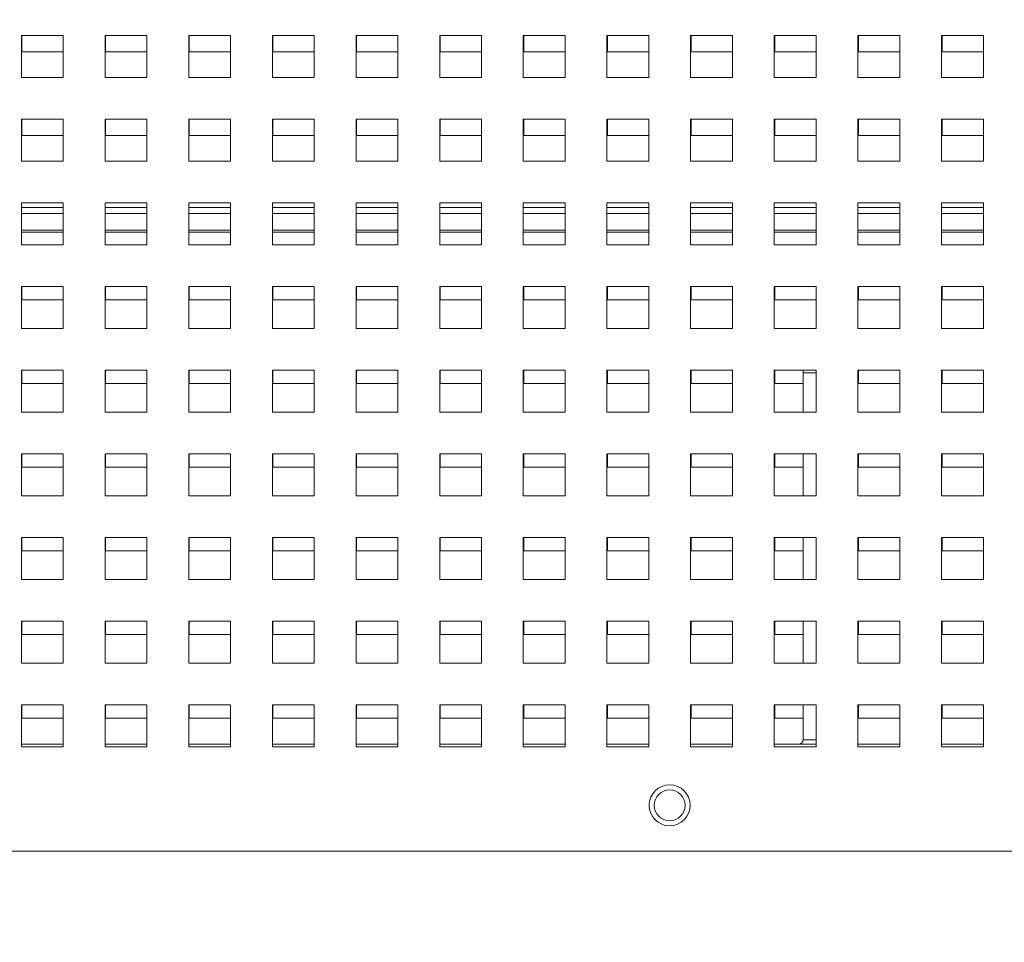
# Paper-space layout '2' of a CAD drawing. Header units: inches. Extents: x 1 to 109, y 1 to 85.
# Tile 6 of 66: x 45.72 to 50.43, y 15.37 to 19.78. Entities that reach past the tile are written whole.
import ezdxf

# ---------------------------------------------------------------- set-up
doc = ezdxf.new("R2010")
doc.units = ezdxf.units.IN
doc.header["$MEASUREMENT"] = 0
doc.styles.add('SLDTEXTSTYLE0', font='GOTHIC.TTF', dxfattribs={"width": 0.913})
doc.dimstyles.new('SLDDIMSTYLE0', dxfattribs={"dimtxt": 0.625, "dimasz": 0.65, "dimexe": 0, "dimexo": 0.0625, "dimgap": 0.15625, "dimtad": 0, "dimtih": 1, "dimtoh": 1, "dimrnd": 1e-09, "dimzin": 12, "dimdsep": 46, "dimtxsty": 'SLDTEXTSTYLE0', "dimsah": 1, "dimcen": 0.09, "dimadec": 0, "dimazin": 3, "dimtfac": 1, "dimtofl": 0, "dimtmove": 0, "dimatfit": 3, "dimfxl": 1, "dimfrac": 2, "dimtolj": 1, "dimtzin": 12, "dimarcsym": 0})

# ---------------------------------------------------------------- blocks, each defined once
blk = doc.blocks.new('_D_34')
at = {"color": 7, "linetype": 'Continuous', "lineweight": 0, "ltscale": 5}
for p, q in [((46.782, 26.7439), (33.2855, 26.7439)), ((33.9105, 26.7439), (33.9105, 22.1941)), ((33.9105, 15.7302), (33.9105, 21.2827)), ((38.9948, 15.7302), (33.2855, 15.7302))]:
    blk.add_line(p, q, dxfattribs=at)
for points in [[(33.9105, 26.7439), (33.8105, 26.0939), (34.0105, 26.0939)], [(33.9105, 15.7302), (34.0105, 16.3802), (33.8105, 16.3802)]]:
    blk.add_solid(points, dxfattribs=at)
at = {"color": 7, "linetype": 'Continuous', "lineweight": 0, "ltscale": 5, "insert": (32.8851, 22.081), "char_height": 0.625, "attachment_point": 1, "style": 'SLDTEXTSTYLE0'}
blk.add_mtext('11.01', dxfattribs=at)
blk = doc.blocks.new('_D_38')
at = {"color": 7, "linetype": 'Continuous', "lineweight": 0, "ltscale": 5}
for p, q in [((39.9948, 19.3939), (39.9948, 13.6258)), ((57.6703, 19.395), (57.6703, 13.6258)), ((39.9948, 14.2508), (46.5421, 14.2508)), ((57.6703, 14.2508), (51.1532, 14.2508))]:
    blk.add_line(p, q, dxfattribs=at)
for points in [[(39.9948, 14.2508), (40.6448, 14.1508), (40.6448, 14.3508)], [(57.6703, 14.2508), (57.0203, 14.3508), (57.0203, 14.1508)]]:
    blk.add_solid(points, dxfattribs=at)
at = {"color": 7, "linetype": 'Continuous', "lineweight": 0, "ltscale": 5, "char_height": 0.625, "attachment_point": 1, "style": 'SLDTEXTSTYLE0'}
for s, insert in [('17.68', (47.8086, 15.0492)), ('MTG WIDTH', (46.5421, 14.057))]:
    blk.add_mtext(s, dxfattribs=dict(at, insert=insert))

psp = doc.layouts.new('2')

# ---------------------------------------------------------------- linework, layer by layer
at = {"color": 7, "linetype": 'Continuous', "lineweight": 15, "ltscale": 5}
for p, q in [((45.9325, 19.7039), (45.7325, 19.7039)), ((45.7325, 19.7039), (45.7325, 19.5039)), ((45.7348, 19.7039), (45.7348, 19.6251)), ((45.9325, 19.5039), (45.9325, 19.7039)), ((46.3325, 19.7039), (46.1325, 19.7039)), ((46.1325, 19.7039), (46.1325, 19.5039)), ((46.1348, 19.7039), (46.1348, 19.6251)), ((46.3325, 19.5039), (46.3325, 19.7039)), ((46.7325, 19.7039), (46.5325, 19.7039)), ((46.5325, 19.7039), (46.5325, 19.5039)), ((46.5348, 19.7039), (46.5348, 19.6251)), ((46.7325, 19.5039), (46.7325, 19.7039)), ((47.1325, 19.7039), (46.9325, 19.7039)), ((46.9325, 19.7039), (46.9325, 19.5039)), ((46.9348, 19.7039), (46.9348, 19.6251)), ((47.1325, 19.5039), (47.1325, 19.7039)), ((47.5325, 19.7039), (47.3325, 19.7039)), ((47.3325, 19.7039), (47.3325, 19.5039)), ((47.3348, 19.7039), (47.3348, 19.6251)), ((47.5325, 19.5039), (47.5325, 19.7039)), ((47.9325, 19.7039), (47.7325, 19.7039)), ((47.7325, 19.7039), (47.7325, 19.5039)), ((47.7348, 19.7039), (47.7348, 19.6251)), ((47.9325, 19.5039), (47.9325, 19.7039)), ((48.3325, 19.7039), (48.1325, 19.7039)), ((48.1325, 19.7039), (48.1325, 19.5039)), ((48.1348, 19.7039), (48.1348, 19.6251)), ((48.3325, 19.5039), (48.3325, 19.7039)), ((48.7325, 19.7039), (48.5325, 19.7039)), ((48.5325, 19.7039), (48.5325, 19.5039)), ((48.5348, 19.7039), (48.5348, 19.6251)), ((48.7325, 19.5039), (48.7325, 19.7039)), ((49.1325, 19.7039), (48.9325, 19.7039)), ((48.9325, 19.7039), (48.9325, 19.5039)), ((48.9348, 19.7039), (48.9348, 19.6251)), ((49.1325, 19.5039), (49.1325, 19.7039)), ((49.5325, 19.7039), (49.3325, 19.7039)), ((49.3325, 19.7039), (49.3325, 19.5039)), ((49.3348, 19.7039), (49.3348, 19.6251)), ((49.5325, 19.5039), (49.5325, 19.7039)), ((49.9325, 19.7039), (49.7325, 19.7039)), ((49.7325, 19.7039), (49.7325, 19.5039)), ((49.7348, 19.7039), (49.7348, 19.6251)), ((49.9325, 19.5039), (49.9325, 19.7039)), ((50.3325, 19.7039), (50.1325, 19.7039)), ((50.1325, 19.7039), (50.1325, 19.5039)), ((50.1348, 19.7039), (50.1348, 19.6251)), ((50.3325, 19.5039), (50.3325, 19.7039)), ((45.7348, 19.6251), (45.9325, 19.6251)), ((46.1348, 19.6251), (46.3325, 19.6251)), ((46.5348, 19.6251), (46.7325, 19.6251)), ((46.9348, 19.6251), (47.1325, 19.6251)), ((47.3348, 19.6251), (47.5325, 19.6251)), ((47.7348, 19.6251), (47.9325, 19.6251)), ((48.1348, 19.6251), (48.3325, 19.6251)), ((48.5348, 19.6251), (48.7325, 19.6251)), ((48.9348, 19.6251), (49.1325, 19.6251)), ((49.3348, 19.6251), (49.5325, 19.6251)), ((49.7348, 19.6251), (49.9325, 19.6251)), ((50.1348, 19.6251), (50.3325, 19.6251)), ((45.7325, 19.5039), (45.9325, 19.5039)), ((46.1325, 19.5039), (46.3325, 19.5039)), ((46.5325, 19.5039), (46.7325, 19.5039)), ((46.9325, 19.5039), (47.1325, 19.5039)), ((47.3325, 19.5039), (47.5325, 19.5039)), ((47.7325, 19.5039), (47.9325, 19.5039)), ((48.1325, 19.5039), (48.3325, 19.5039)), ((48.5325, 19.5039), (48.7325, 19.5039)), ((48.9325, 19.5039), (49.1325, 19.5039)), ((49.3325, 19.5039), (49.5325, 19.5039)), ((49.7325, 19.5039), (49.9325, 19.5039)), ((50.1325, 19.5039), (50.3325, 19.5039)), ((45.9325, 19.3039), (45.7325, 19.3039)), ((45.7325, 19.3039), (45.7325, 19.1039)), ((45.7348, 19.3039), (45.7348, 19.2251)), ((45.9325, 19.1039), (45.9325, 19.3039)), ((46.3325, 19.3039), (46.1325, 19.3039)), ((46.1325, 19.3039), (46.1325, 19.1039)), ((46.1348, 19.3039), (46.1348, 19.2251)), ((46.3325, 19.1039), (46.3325, 19.3039)), ((46.7325, 19.3039), (46.5325, 19.3039)), ((46.5325, 19.3039), (46.5325, 19.1039)), ((46.5348, 19.3039), (46.5348, 19.2251)), ((46.7325, 19.1039), (46.7325, 19.3039)), ((47.1325, 19.3039), (46.9325, 19.3039)), ((46.9325, 19.3039), (46.9325, 19.1039)), ((46.9348, 19.3039), (46.9348, 19.2251)), ((47.1325, 19.1039), (47.1325, 19.3039)), ((47.5325, 19.3039), (47.3325, 19.3039)), ((47.3325, 19.3039), (47.3325, 19.1039)), ((47.3348, 19.3039), (47.3348, 19.2251)), ((47.5325, 19.1039), (47.5325, 19.3039)), ((47.9325, 19.3039), (47.7325, 19.3039)), ((47.7325, 19.3039), (47.7325, 19.1039)), ((47.7348, 19.3039), (47.7348, 19.2251)), ((47.9325, 19.1039), (47.9325, 19.3039)), ((48.3325, 19.3039), (48.1325, 19.3039)), ((48.1325, 19.3039), (48.1325, 19.1039)), ((48.1348, 19.3039), (48.1348, 19.2251)), ((48.3325, 19.1039), (48.3325, 19.3039)), ((48.7325, 19.3039), (48.5325, 19.3039)), ((48.5325, 19.3039), (48.5325, 19.1039)), ((48.5348, 19.3039), (48.5348, 19.2251)), ((48.7325, 19.1039), (48.7325, 19.3039)), ((49.1325, 19.3039), (48.9325, 19.3039)), ((48.9325, 19.3039), (48.9325, 19.1039)), ((48.9348, 19.3039), (48.9348, 19.2251)), ((49.1325, 19.1039), (49.1325, 19.3039)), ((49.5325, 19.3039), (49.3325, 19.3039)), ((49.3325, 19.3039), (49.3325, 19.1039)), ((49.3348, 19.3039), (49.3348, 19.2251)), ((49.5325, 19.1039), (49.5325, 19.3039)), ((49.9325, 19.3039), (49.7325, 19.3039)), ((49.7325, 19.3039), (49.7325, 19.1039)), ((49.7348, 19.3039), (49.7348, 19.2251)), ((49.9325, 19.1039), (49.9325, 19.3039)), ((50.3325, 19.3039), (50.1325, 19.3039)), ((50.1325, 19.3039), (50.1325, 19.1039)), ((50.1348, 19.3039), (50.1348, 19.2251)), ((50.3325, 19.1039), (50.3325, 19.3039)), ((45.7348, 19.2251), (45.9325, 19.2251)), ((46.1348, 19.2251), (46.3325, 19.2251)), ((46.5348, 19.2251), (46.7325, 19.2251)), ((46.9348, 19.2251), (47.1325, 19.2251)), ((47.3348, 19.2251), (47.5325, 19.2251)), ((47.7348, 19.2251), (47.9325, 19.2251)), ((48.1348, 19.2251), (48.3325, 19.2251)), ((48.5348, 19.2251), (48.7325, 19.2251)), ((48.9348, 19.2251), (49.1325, 19.2251)), ((49.3348, 19.2251), (49.5325, 19.2251)), ((49.7348, 19.2251), (49.9325, 19.2251)), ((50.1348, 19.2251), (50.3325, 19.2251)), ((45.7325, 19.1039), (45.9325, 19.1039)), ((46.1325, 19.1039), (46.3325, 19.1039)), ((46.5325, 19.1039), (46.7325, 19.1039)), ((46.9325, 19.1039), (47.1325, 19.1039)), ((47.3325, 19.1039), (47.5325, 19.1039)), ((47.7325, 19.1039), (47.9325, 19.1039)), ((48.1325, 19.1039), (48.3325, 19.1039)), ((48.5325, 19.1039), (48.7325, 19.1039)), ((48.9325, 19.1039), (49.1325, 19.1039)), ((49.3325, 19.1039), (49.5325, 19.1039)), ((49.7325, 19.1039), (49.9325, 19.1039)), ((50.1325, 19.1039), (50.3325, 19.1039)), ((45.9325, 18.9039), (45.7325, 18.9039)), ((45.7325, 18.9039), (45.7325, 18.7039)), ((45.9325, 18.7039), (45.9325, 18.9039)), ((46.3325, 18.9039), (46.1325, 18.9039)), ((46.1325, 18.9039), (46.1325, 18.7039)), ((46.3325, 18.7039), (46.3325, 18.9039)), ((46.7325, 18.9039), (46.5325, 18.9039)), ((46.5325, 18.9039), (46.5325, 18.7039)), ((46.7325, 18.7039), (46.7325, 18.9039)), ((47.1325, 18.9039), (46.9325, 18.9039)), ((46.9325, 18.9039), (46.9325, 18.7039)), ((47.1325, 18.7039), (47.1325, 18.9039)), ((47.5325, 18.9039), (47.3325, 18.9039)), ((47.3325, 18.9039), (47.3325, 18.7039)), ((47.5325, 18.7039), (47.5325, 18.9039)), ((47.9325, 18.9039), (47.7325, 18.9039)), ((47.7325, 18.9039), (47.7325, 18.7039)), ((47.9325, 18.7039), (47.9325, 18.9039)), ((48.3325, 18.9039), (48.1325, 18.9039)), ((48.1325, 18.9039), (48.1325, 18.7039)), ((48.3325, 18.7039), (48.3325, 18.9039)), ((48.7325, 18.9039), (48.5325, 18.9039)), ((48.5325, 18.9039), (48.5325, 18.7039)), ((48.7325, 18.7039), (48.7325, 18.9039)), ((49.1325, 18.9039), (48.9325, 18.9039)), ((48.9325, 18.9039), (48.9325, 18.7039)), ((49.1325, 18.7039), (49.1325, 18.9039)), ((49.5325, 18.9039), (49.3325, 18.9039)), ((49.3325, 18.9039), (49.3325, 18.7039)), ((49.5325, 18.7039), (49.5325, 18.9039)), ((49.9325, 18.9039), (49.7325, 18.9039)), ((49.7325, 18.9039), (49.7325, 18.7039)), ((49.9325, 18.7039), (49.9325, 18.9039)), ((50.3325, 18.9039), (50.1325, 18.9039)), ((50.1325, 18.9039), (50.1325, 18.7039)), ((50.3325, 18.7039), (50.3325, 18.9039)), ((45.7325, 18.7641), (45.9325, 18.7641)), ((46.1325, 18.7641), (46.3325, 18.7641)), ((46.5325, 18.7641), (46.7325, 18.7641)), ((46.9325, 18.7641), (47.1325, 18.7641)), ((47.3325, 18.7641), (47.5325, 18.7641)), ((47.7325, 18.7641), (47.9325, 18.7641)), ((48.1325, 18.7641), (48.3325, 18.7641)), ((48.5325, 18.7641), (48.7325, 18.7641)), ((48.9325, 18.7641), (49.1325, 18.7641)), ((49.3325, 18.7641), (49.5325, 18.7641)), ((49.7325, 18.7641), (49.9325, 18.7641)), ((50.1325, 18.7641), (50.3325, 18.7641)), ((45.7325, 18.7039), (45.9325, 18.7039)), ((46.1325, 18.7039), (46.3325, 18.7039)), ((46.5325, 18.7039), (46.7325, 18.7039)), ((46.9325, 18.7039), (47.1325, 18.7039)), ((47.3325, 18.7039), (47.5325, 18.7039)), ((47.7325, 18.7039), (47.9325, 18.7039)), ((48.1325, 18.7039), (48.3325, 18.7039)), ((48.5325, 18.7039), (48.7325, 18.7039)), ((48.9325, 18.7039), (49.1325, 18.7039)), ((49.3325, 18.7039), (49.5325, 18.7039)), ((49.7325, 18.7039), (49.9325, 18.7039)), ((50.1325, 18.7039), (50.3325, 18.7039)), ((45.9325, 18.5039), (45.7325, 18.5039)), ((45.7325, 18.5039), (45.7325, 18.3039)), ((45.7348, 18.5039), (45.7348, 18.4401)), ((45.9325, 18.3039), (45.9325, 18.5039)), ((46.3325, 18.5039), (46.1325, 18.5039)), ((46.1325, 18.5039), (46.1325, 18.3039)), ((46.1348, 18.5039), (46.1348, 18.4401)), ((46.3325, 18.3039), (46.3325, 18.5039)), ((46.7325, 18.5039), (46.5325, 18.5039)), ((46.5325, 18.5039), (46.5325, 18.3039)), ((46.5348, 18.5039), (46.5348, 18.4401)), ((46.7325, 18.3039), (46.7325, 18.5039)), ((47.1325, 18.5039), (46.9325, 18.5039)), ((46.9325, 18.5039), (46.9325, 18.3039)), ((46.9348, 18.5039), (46.9348, 18.4401)), ((47.1325, 18.3039), (47.1325, 18.5039)), ((47.5325, 18.5039), (47.3325, 18.5039)), ((47.3325, 18.5039), (47.3325, 18.3039)), ((47.3348, 18.5039), (47.3348, 18.4401)), ((47.5325, 18.3039), (47.5325, 18.5039)), ((47.9325, 18.5039), (47.7325, 18.5039)), ((47.7325, 18.5039), (47.7325, 18.3039)), ((47.7348, 18.5039), (47.7348, 18.4401)), ((47.9325, 18.3039), (47.9325, 18.5039)), ((48.3325, 18.5039), (48.1325, 18.5039)), ((48.1325, 18.5039), (48.1325, 18.3039)), ((48.1348, 18.5039), (48.1348, 18.4401)), ((48.3325, 18.3039), (48.3325, 18.5039)), ((48.7325, 18.5039), (48.5325, 18.5039)), ((48.5325, 18.5039), (48.5325, 18.3039)), ((48.5348, 18.5039), (48.5348, 18.4401)), ((48.7325, 18.3039), (48.7325, 18.5039)), ((49.1325, 18.5039), (48.9325, 18.5039)), ((48.9325, 18.5039), (48.9325, 18.3039)), ((48.9348, 18.5039), (48.9348, 18.4401)), ((49.1325, 18.3039), (49.1325, 18.5039)), ((49.5325, 18.5039), (49.3325, 18.5039)), ((49.3325, 18.5039), (49.3325, 18.3039)), ((49.3348, 18.5039), (49.3348, 18.4401)), ((49.5325, 18.3039), (49.5325, 18.5039)), ((49.9325, 18.5039), (49.7325, 18.5039)), ((49.7325, 18.5039), (49.7325, 18.3039)), ((49.7348, 18.5039), (49.7348, 18.4401)), ((49.9325, 18.3039), (49.9325, 18.5039)), ((50.3325, 18.5039), (50.1325, 18.5039)), ((50.1325, 18.5039), (50.1325, 18.3039)), ((50.1348, 18.5039), (50.1348, 18.4401)), ((50.3325, 18.3039), (50.3325, 18.5039)), ((45.7348, 18.4401), (45.9325, 18.4401)), ((46.1348, 18.4401), (46.3325, 18.4401)), ((46.5348, 18.4401), (46.7325, 18.4401)), ((46.9348, 18.4401), (47.1325, 18.4401)), ((47.3348, 18.4401), (47.5325, 18.4401)), ((47.7348, 18.4401), (47.9325, 18.4401)), ((48.1348, 18.4401), (48.3325, 18.4401)), ((48.5348, 18.4401), (48.7325, 18.4401)), ((48.9348, 18.4401), (49.1325, 18.4401)), ((49.3348, 18.4401), (49.5325, 18.4401)), ((49.7348, 18.4401), (49.9325, 18.4401)), ((50.1348, 18.4401), (50.3325, 18.4401)), ((45.7325, 18.3039), (45.9325, 18.3039)), ((46.1325, 18.3039), (46.3325, 18.3039)), ((46.5325, 18.3039), (46.7325, 18.3039)), ((46.9325, 18.3039), (47.1325, 18.3039)), ((47.3325, 18.3039), (47.5325, 18.3039)), ((47.7325, 18.3039), (47.9325, 18.3039)), ((48.1325, 18.3039), (48.3325, 18.3039)), ((48.5325, 18.3039), (48.7325, 18.3039)), ((48.9325, 18.3039), (49.1325, 18.3039)), ((49.3325, 18.3039), (49.5325, 18.3039)), ((49.7325, 18.3039), (49.9325, 18.3039)), ((50.1325, 18.3039), (50.3325, 18.3039)), ((45.9325, 18.1039), (45.7325, 18.1039)), ((45.7325, 18.1039), (45.7325, 17.9039)), ((45.7348, 18.1039), (45.7348, 18.0401)), ((45.9325, 17.9039), (45.9325, 18.1039)), ((46.3325, 18.1039), (46.1325, 18.1039)), ((46.1325, 18.1039), (46.1325, 17.9039)), ((46.1348, 18.1039), (46.1348, 18.0401)), ((46.3325, 17.9039), (46.3325, 18.1039)), ((46.7325, 18.1039), (46.5325, 18.1039)), ((46.5325, 18.1039), (46.5325, 17.9039)), ((46.5348, 18.1039), (46.5348, 18.0401)), ((46.7325, 17.9039), (46.7325, 18.1039)), ((47.1325, 18.1039), (46.9325, 18.1039)), ((46.9325, 18.1039), (46.9325, 17.9039)), ((46.9348, 18.1039), (46.9348, 18.0401)), ((47.1325, 17.9039), (47.1325, 18.1039)), ((47.5325, 18.1039), (47.3325, 18.1039)), ((47.3325, 18.1039), (47.3325, 17.9039)), ((47.3348, 18.1039), (47.3348, 18.0401)), ((47.5325, 17.9039), (47.5325, 18.1039)), ((47.9325, 18.1039), (47.7325, 18.1039)), ((47.7325, 18.1039), (47.7325, 17.9039)), ((47.7348, 18.1039), (47.7348, 18.0401)), ((47.9325, 17.9039), (47.9325, 18.1039)), ((48.3325, 18.1039), (48.1325, 18.1039)), ((48.1325, 18.1039), (48.1325, 17.9039)), ((48.1348, 18.1039), (48.1348, 18.0401)), ((48.3325, 17.9039), (48.3325, 18.1039)), ((48.7325, 18.1039), (48.5325, 18.1039)), ((48.5325, 18.1039), (48.5325, 17.9039)), ((48.5348, 18.1039), (48.5348, 18.0401)), ((48.7325, 17.9039), (48.7325, 18.1039)), ((49.1325, 18.1039), (48.9325, 18.1039)), ((48.9325, 18.1039), (48.9325, 17.9039)), ((48.9348, 18.1039), (48.9348, 18.0401)), ((49.1325, 17.9039), (49.1325, 18.1039)), ((49.5325, 18.1039), (49.3325, 18.1039)), ((49.3325, 18.1039), (49.3325, 17.9039)), ((49.3348, 18.1039), (49.3348, 18.0401)), ((49.4701, 18.0916), (49.4701, 18.1039)), ((49.4701, 17.9039), (49.4701, 18.0916)), ((49.5325, 17.9039), (49.5325, 18.1039)), ((49.9325, 18.1039), (49.7325, 18.1039)), ((49.7325, 18.1039), (49.7325, 17.9039)), ((49.7348, 18.1039), (49.7348, 18.0401)), ((49.9325, 17.9039), (49.9325, 18.1039)), ((50.3325, 18.1039), (50.1325, 18.1039)), ((50.1325, 18.1039), (50.1325, 17.9039)), ((50.1348, 18.1039), (50.1348, 18.0401)), ((50.3325, 17.9039), (50.3325, 18.1039)), ((45.7348, 18.0401), (45.9325, 18.0401)), ((46.1348, 18.0401), (46.3325, 18.0401)), ((46.5348, 18.0401), (46.7325, 18.0401)), ((46.9348, 18.0401), (47.1325, 18.0401)), ((47.3348, 18.0401), (47.5325, 18.0401)), ((47.7348, 18.0401), (47.9325, 18.0401)), ((48.1348, 18.0401), (48.3325, 18.0401)), ((48.5348, 18.0401), (48.7325, 18.0401)), ((48.9348, 18.0401), (49.1325, 18.0401)), ((49.3348, 18.0401), (49.4701, 18.0401)), ((49.7348, 18.0401), (49.9325, 18.0401)), ((50.1348, 18.0401), (50.3325, 18.0401)), ((45.7325, 17.9039), (45.9325, 17.9039)), ((46.1325, 17.9039), (46.3325, 17.9039)), ((46.5325, 17.9039), (46.7325, 17.9039)), ((46.9325, 17.9039), (47.1325, 17.9039)), ((47.3325, 17.9039), (47.5325, 17.9039)), ((47.7325, 17.9039), (47.9325, 17.9039)), ((48.1325, 17.9039), (48.3325, 17.9039)), ((48.5325, 17.9039), (48.7325, 17.9039)), ((48.9325, 17.9039), (49.1325, 17.9039)), ((49.3325, 17.9039), (49.5325, 17.9039)), ((49.7325, 17.9039), (49.9325, 17.9039)), ((50.1325, 17.9039), (50.3325, 17.9039)), ((45.9325, 17.7039), (45.7325, 17.7039)), ((45.7325, 17.7039), (45.7325, 17.5039)), ((45.7348, 17.7039), (45.7348, 17.6401)), ((45.9325, 17.5039), (45.9325, 17.7039)), ((46.3325, 17.7039), (46.1325, 17.7039)), ((46.1325, 17.7039), (46.1325, 17.5039)), ((46.1348, 17.7039), (46.1348, 17.6401)), ((46.3325, 17.5039), (46.3325, 17.7039)), ((46.7325, 17.7039), (46.5325, 17.7039)), ((46.5325, 17.7039), (46.5325, 17.5039)), ((46.5348, 17.7039), (46.5348, 17.6401)), ((46.7325, 17.5039), (46.7325, 17.7039)), ((47.1325, 17.7039), (46.9325, 17.7039)), ((46.9325, 17.7039), (46.9325, 17.5039)), ((46.9348, 17.7039), (46.9348, 17.6401)), ((47.1325, 17.5039), (47.1325, 17.7039)), ((47.5325, 17.7039), (47.3325, 17.7039)), ((47.3325, 17.7039), (47.3325, 17.5039)), ((47.3348, 17.7039), (47.3348, 17.6401)), ((47.5325, 17.5039), (47.5325, 17.7039)), ((47.9325, 17.7039), (47.7325, 17.7039)), ((47.7325, 17.7039), (47.7325, 17.5039)), ((47.7348, 17.7039), (47.7348, 17.6401)), ((47.9325, 17.5039), (47.9325, 17.7039)), ((48.3325, 17.7039), (48.1325, 17.7039)), ((48.1325, 17.7039), (48.1325, 17.5039)), ((48.1348, 17.7039), (48.1348, 17.6401)), ((48.3325, 17.5039), (48.3325, 17.7039)), ((48.7325, 17.7039), (48.5325, 17.7039)), ((48.5325, 17.7039), (48.5325, 17.5039)), ((48.5348, 17.7039), (48.5348, 17.6401)), ((48.7325, 17.5039), (48.7325, 17.7039)), ((49.1325, 17.7039), (48.9325, 17.7039)), ((48.9325, 17.7039), (48.9325, 17.5039)), ((48.9348, 17.7039), (48.9348, 17.6401)), ((49.1325, 17.5039), (49.1325, 17.7039)), ((49.5325, 17.7039), (49.3325, 17.7039)), ((49.3325, 17.7039), (49.3325, 17.5039)), ((49.3348, 17.7039), (49.3348, 17.6401)), ((49.4701, 17.5039), (49.4701, 17.7039)), ((49.5325, 17.5039), (49.5325, 17.7039)), ((49.9325, 17.7039), (49.7325, 17.7039)), ((49.7325, 17.7039), (49.7325, 17.5039)), ((49.7348, 17.7039), (49.7348, 17.6401)), ((49.9325, 17.5039), (49.9325, 17.7039)), ((50.3325, 17.7039), (50.1325, 17.7039)), ((50.1325, 17.7039), (50.1325, 17.5039)), ((50.1348, 17.7039), (50.1348, 17.6401)), ((50.3325, 17.5039), (50.3325, 17.7039)), ((45.7348, 17.6401), (45.9325, 17.6401)), ((46.1348, 17.6401), (46.3325, 17.6401)), ((46.5348, 17.6401), (46.7325, 17.6401)), ((46.9348, 17.6401), (47.1325, 17.6401)), ((47.3348, 17.6401), (47.5325, 17.6401)), ((47.7348, 17.6401), (47.9325, 17.6401)), ((48.1348, 17.6401), (48.3325, 17.6401)), ((48.5348, 17.6401), (48.7325, 17.6401)), ((48.9348, 17.6401), (49.1325, 17.6401)), ((49.3348, 17.6401), (49.4701, 17.6401)), ((49.7348, 17.6401), (49.9325, 17.6401)), ((50.1348, 17.6401), (50.3325, 17.6401)), ((45.7325, 17.5039), (45.9325, 17.5039)), ((46.1325, 17.5039), (46.3325, 17.5039)), ((46.5325, 17.5039), (46.7325, 17.5039)), ((46.9325, 17.5039), (47.1325, 17.5039)), ((47.3325, 17.5039), (47.5325, 17.5039)), ((47.7325, 17.5039), (47.9325, 17.5039)), ((48.1325, 17.5039), (48.3325, 17.5039)), ((48.5325, 17.5039), (48.7325, 17.5039)), ((48.9325, 17.5039), (49.1325, 17.5039)), ((49.3325, 17.5039), (49.5325, 17.5039)), ((49.7325, 17.5039), (49.9325, 17.5039)), ((50.1325, 17.5039), (50.3325, 17.5039)), ((45.9325, 17.3039), (45.7325, 17.3039)), ((45.7325, 17.3039), (45.7325, 17.1039)), ((45.7348, 17.3039), (45.7348, 17.2401)), ((45.9325, 17.1039), (45.9325, 17.3039)), ((46.3325, 17.3039), (46.1325, 17.3039)), ((46.1325, 17.3039), (46.1325, 17.1039)), ((46.1348, 17.3039), (46.1348, 17.2401)), ((46.3325, 17.1039), (46.3325, 17.3039)), ((46.7325, 17.3039), (46.5325, 17.3039)), ((46.5325, 17.3039), (46.5325, 17.1039)), ((46.5348, 17.3039), (46.5348, 17.2401)), ((46.7325, 17.1039), (46.7325, 17.3039)), ((47.1325, 17.3039), (46.9325, 17.3039)), ((46.9325, 17.3039), (46.9325, 17.1039)), ((46.9348, 17.3039), (46.9348, 17.2401)), ((47.1325, 17.1039), (47.1325, 17.3039)), ((47.5325, 17.3039), (47.3325, 17.3039)), ((47.3325, 17.3039), (47.3325, 17.1039)), ((47.3348, 17.3039), (47.3348, 17.2401)), ((47.5325, 17.1039), (47.5325, 17.3039)), ((47.9325, 17.3039), (47.7325, 17.3039)), ((47.7325, 17.3039), (47.7325, 17.1039)), ((47.7348, 17.3039), (47.7348, 17.2401)), ((47.9325, 17.1039), (47.9325, 17.3039)), ((48.3325, 17.3039), (48.1325, 17.3039)), ((48.1325, 17.3039), (48.1325, 17.1039)), ((48.1348, 17.3039), (48.1348, 17.2401)), ((48.3325, 17.1039), (48.3325, 17.3039)), ((48.7325, 17.3039), (48.5325, 17.3039)), ((48.5325, 17.3039), (48.5325, 17.1039)), ((48.5348, 17.3039), (48.5348, 17.2401)), ((48.7325, 17.1039), (48.7325, 17.3039)), ((49.1325, 17.3039), (48.9325, 17.3039)), ((48.9325, 17.3039), (48.9325, 17.1039)), ((48.9348, 17.3039), (48.9348, 17.2401)), ((49.1325, 17.1039), (49.1325, 17.3039)), ((49.5325, 17.3039), (49.3325, 17.3039)), ((49.3325, 17.3039), (49.3325, 17.1039)), ((49.3348, 17.3039), (49.3348, 17.2401)), ((49.4701, 17.1039), (49.4701, 17.3039)), ((49.5325, 17.1039), (49.5325, 17.3039)), ((49.9325, 17.3039), (49.7325, 17.3039)), ((49.7325, 17.3039), (49.7325, 17.1039)), ((49.7348, 17.3039), (49.7348, 17.2401)), ((49.9325, 17.1039), (49.9325, 17.3039)), ((50.3325, 17.3039), (50.1325, 17.3039)), ((50.1325, 17.3039), (50.1325, 17.1039)), ((50.1348, 17.3039), (50.1348, 17.2401)), ((50.3325, 17.1039), (50.3325, 17.3039)), ((45.7348, 17.2401), (45.9325, 17.2401)), ((46.1348, 17.2401), (46.3325, 17.2401)), ((46.5348, 17.2401), (46.7325, 17.2401)), ((46.9348, 17.2401), (47.1325, 17.2401)), ((47.3348, 17.2401), (47.5325, 17.2401)), ((47.7348, 17.2401), (47.9325, 17.2401)), ((48.1348, 17.2401), (48.3325, 17.2401)), ((48.5348, 17.2401), (48.7325, 17.2401)), ((48.9348, 17.2401), (49.1325, 17.2401)), ((49.3348, 17.2401), (49.4701, 17.2401)), ((49.7348, 17.2401), (49.9325, 17.2401)), ((50.1348, 17.2401), (50.3325, 17.2401)), ((45.7325, 17.1039), (45.9325, 17.1039)), ((46.1325, 17.1039), (46.3325, 17.1039)), ((46.5325, 17.1039), (46.7325, 17.1039)), ((46.9325, 17.1039), (47.1325, 17.1039)), ((47.3325, 17.1039), (47.5325, 17.1039)), ((47.7325, 17.1039), (47.9325, 17.1039)), ((48.1325, 17.1039), (48.3325, 17.1039)), ((48.5325, 17.1039), (48.7325, 17.1039)), ((48.9325, 17.1039), (49.1325, 17.1039)), ((49.3325, 17.1039), (49.5325, 17.1039)), ((49.7325, 17.1039), (49.9325, 17.1039)), ((50.1325, 17.1039), (50.3325, 17.1039)), ((45.9325, 16.9039), (45.7325, 16.9039)), ((45.7325, 16.9039), (45.7325, 16.7039)), ((45.7348, 16.9039), (45.7348, 16.8401)), ((45.9325, 16.7039), (45.9325, 16.9039)), ((46.3325, 16.9039), (46.1325, 16.9039)), ((46.1325, 16.9039), (46.1325, 16.7039)), ((46.1348, 16.9039), (46.1348, 16.8401)), ((46.3325, 16.7039), (46.3325, 16.9039)), ((46.7325, 16.9039), (46.5325, 16.9039)), ((46.5325, 16.9039), (46.5325, 16.7039)), ((46.5348, 16.9039), (46.5348, 16.8401)), ((46.7325, 16.7039), (46.7325, 16.9039)), ((47.1325, 16.9039), (46.9325, 16.9039)), ((46.9325, 16.9039), (46.9325, 16.7039)), ((46.9348, 16.9039), (46.9348, 16.8401)), ((47.1325, 16.7039), (47.1325, 16.9039)), ((47.5325, 16.9039), (47.3325, 16.9039)), ((47.3325, 16.9039), (47.3325, 16.7039)), ((47.3348, 16.9039), (47.3348, 16.8401)), ((47.5325, 16.7039), (47.5325, 16.9039)), ((47.9325, 16.9039), (47.7325, 16.9039)), ((47.7325, 16.9039), (47.7325, 16.7039)), ((47.7348, 16.9039), (47.7348, 16.8401)), ((47.9325, 16.7039), (47.9325, 16.9039)), ((48.3325, 16.9039), (48.1325, 16.9039)), ((48.1325, 16.9039), (48.1325, 16.7039)), ((48.1348, 16.9039), (48.1348, 16.8401)), ((48.3325, 16.7039), (48.3325, 16.9039)), ((48.7325, 16.9039), (48.5325, 16.9039)), ((48.5325, 16.9039), (48.5325, 16.7039)), ((48.5348, 16.9039), (48.5348, 16.8401)), ((48.7325, 16.7039), (48.7325, 16.9039)), ((49.1325, 16.9039), (48.9325, 16.9039)), ((48.9325, 16.9039), (48.9325, 16.7039)), ((48.9348, 16.9039), (48.9348, 16.8401)), ((49.1325, 16.7039), (49.1325, 16.9039)), ((49.5325, 16.9039), (49.3325, 16.9039)), ((49.3325, 16.9039), (49.3325, 16.7039)), ((49.3348, 16.9039), (49.3348, 16.8401)), ((49.4701, 16.7039), (49.4701, 16.9039)), ((49.5325, 16.7039), (49.5325, 16.9039)), ((49.9325, 16.9039), (49.7325, 16.9039)), ((49.7325, 16.9039), (49.7325, 16.7039)), ((49.7348, 16.9039), (49.7348, 16.8401)), ((49.9325, 16.7039), (49.9325, 16.9039)), ((50.3325, 16.9039), (50.1325, 16.9039)), ((50.1325, 16.9039), (50.1325, 16.7039)), ((50.1348, 16.9039), (50.1348, 16.8401)), ((50.3325, 16.7039), (50.3325, 16.9039)), ((45.7348, 16.8401), (45.9325, 16.8401)), ((46.1348, 16.8401), (46.3325, 16.8401)), ((46.5348, 16.8401), (46.7325, 16.8401)), ((46.9348, 16.8401), (47.1325, 16.8401)), ((47.3348, 16.8401), (47.5325, 16.8401)), ((47.7348, 16.8401), (47.9325, 16.8401)), ((48.1348, 16.8401), (48.3325, 16.8401)), ((48.5348, 16.8401), (48.7325, 16.8401)), ((48.9348, 16.8401), (49.1325, 16.8401)), ((49.3348, 16.8401), (49.4701, 16.8401)), ((49.7348, 16.8401), (49.9325, 16.8401)), ((50.1348, 16.8401), (50.3325, 16.8401)), ((45.7325, 16.7039), (45.9325, 16.7039)), ((46.1325, 16.7039), (46.3325, 16.7039)), ((46.5325, 16.7039), (46.7325, 16.7039)), ((46.9325, 16.7039), (47.1325, 16.7039)), ((47.3325, 16.7039), (47.5325, 16.7039)), ((47.7325, 16.7039), (47.9325, 16.7039)), ((48.1325, 16.7039), (48.3325, 16.7039)), ((48.5325, 16.7039), (48.7325, 16.7039)), ((48.9325, 16.7039), (49.1325, 16.7039)), ((49.3325, 16.7039), (49.5325, 16.7039)), ((49.7325, 16.7039), (49.9325, 16.7039)), ((50.1325, 16.7039), (50.3325, 16.7039)), ((45.9325, 16.5039), (45.7325, 16.5039)), ((45.7325, 16.5039), (45.7325, 16.3039)), ((45.7348, 16.5039), (45.7348, 16.4401)), ((45.9325, 16.3039), (45.9325, 16.5039)), ((46.3325, 16.5039), (46.1325, 16.5039)), ((46.1325, 16.5039), (46.1325, 16.3039)), ((46.1348, 16.5039), (46.1348, 16.4401)), ((46.3325, 16.3039), (46.3325, 16.5039)), ((46.7325, 16.5039), (46.5325, 16.5039)), ((46.5325, 16.5039), (46.5325, 16.3039)), ((46.5348, 16.5039), (46.5348, 16.4401)), ((46.7325, 16.3039), (46.7325, 16.5039)), ((47.1325, 16.5039), (46.9325, 16.5039)), ((46.9325, 16.5039), (46.9325, 16.3039)), ((46.9348, 16.5039), (46.9348, 16.4401)), ((47.1325, 16.3039), (47.1325, 16.5039)), ((47.5325, 16.5039), (47.3325, 16.5039)), ((47.3325, 16.5039), (47.3325, 16.3039)), ((47.3348, 16.5039), (47.3348, 16.4401)), ((47.5325, 16.3039), (47.5325, 16.5039)), ((47.9325, 16.5039), (47.7325, 16.5039)), ((47.7325, 16.5039), (47.7325, 16.3039)), ((47.7348, 16.5039), (47.7348, 16.4401)), ((47.9325, 16.3039), (47.9325, 16.5039)), ((48.3325, 16.5039), (48.1325, 16.5039)), ((48.1325, 16.5039), (48.1325, 16.3039)), ((48.1348, 16.5039), (48.1348, 16.4401)), ((48.3325, 16.3039), (48.3325, 16.5039)), ((48.7325, 16.5039), (48.5325, 16.5039)), ((48.5325, 16.5039), (48.5325, 16.3039)), ((48.5348, 16.5039), (48.5348, 16.4401)), ((48.7325, 16.3039), (48.7325, 16.5039)), ((49.1325, 16.5039), (48.9325, 16.5039)), ((48.9325, 16.5039), (48.9325, 16.3039)), ((48.9348, 16.5039), (48.9348, 16.4401)), ((49.1325, 16.3039), (49.1325, 16.5039)), ((49.5325, 16.5039), (49.3325, 16.5039)), ((49.3325, 16.5039), (49.3325, 16.3039)), ((49.3348, 16.5039), (49.3348, 16.4401)), ((49.4701, 16.3366), (49.4701, 16.5039)), ((49.5325, 16.3039), (49.5325, 16.5039)), ((49.9325, 16.5039), (49.7325, 16.5039)), ((49.7325, 16.5039), (49.7325, 16.3039)), ((49.7348, 16.5039), (49.7348, 16.4401)), ((49.9325, 16.3039), (49.9325, 16.5039)), ((50.3325, 16.5039), (50.1325, 16.5039)), ((50.1325, 16.5039), (50.1325, 16.3039)), ((50.1348, 16.5039), (50.1348, 16.4401)), ((50.3325, 16.3039), (50.3325, 16.5039)), ((45.7348, 16.4401), (45.9325, 16.4401)), ((46.1348, 16.4401), (46.3325, 16.4401)), ((46.5348, 16.4401), (46.7325, 16.4401)), ((46.9348, 16.4401), (47.1325, 16.4401)), ((47.3348, 16.4401), (47.5325, 16.4401)), ((47.7348, 16.4401), (47.9325, 16.4401)), ((48.1348, 16.4401), (48.3325, 16.4401)), ((48.5348, 16.4401), (48.7325, 16.4401)), ((48.9348, 16.4401), (49.1325, 16.4401)), ((49.3348, 16.4401), (49.4701, 16.4401)), ((49.7348, 16.4401), (49.9325, 16.4401)), ((50.1348, 16.4401), (50.3325, 16.4401)), ((45.7325, 16.3166), (45.9325, 16.3166)), ((45.7325, 16.3039), (45.9325, 16.3039)), ((46.1325, 16.3166), (46.3325, 16.3166)), ((46.1325, 16.3039), (46.3325, 16.3039)), ((46.5325, 16.3166), (46.7325, 16.3166)), ((46.5325, 16.3039), (46.7325, 16.3039)), ((46.9325, 16.3166), (47.1325, 16.3166)), ((46.9325, 16.3039), (47.1325, 16.3039)), ((47.3325, 16.3166), (47.5325, 16.3166)), ((47.3325, 16.3039), (47.5325, 16.3039)), ((47.7325, 16.3166), (47.9325, 16.3166)), ((47.7325, 16.3039), (47.9325, 16.3039)), ((48.1325, 16.3166), (48.3325, 16.3166)), ((48.1325, 16.3039), (48.3325, 16.3039)), ((48.5325, 16.3166), (48.7325, 16.3166)), ((48.5325, 16.3039), (48.7325, 16.3039)), ((48.9325, 16.3166), (49.1325, 16.3166)), ((48.9325, 16.3039), (49.1325, 16.3039)), ((49.3325, 16.3166), (49.5325, 16.3166)), ((49.3325, 16.3039), (49.5325, 16.3039)), ((49.7325, 16.3166), (49.9325, 16.3166)), ((49.7325, 16.3039), (49.9325, 16.3039)), ((50.1325, 16.3166), (50.3325, 16.3166)), ((50.1325, 16.3039), (50.3325, 16.3039)), ((57.3748, 15.8039), (40.2898, 15.8039))]:
    psp.add_line(p, q, dxfattribs=at)
at = {"color": 8, "linetype": 'Continuous', "lineweight": 15, "ltscale": 5}
for p, q in [((45.9325, 18.8814), (45.7325, 18.8814)), ((46.3325, 18.8814), (46.1325, 18.8814)), ((46.7325, 18.8814), (46.5325, 18.8814)), ((47.1325, 18.8814), (46.9325, 18.8814)), ((47.5325, 18.8814), (47.3325, 18.8814)), ((47.9325, 18.8814), (47.7325, 18.8814)), ((48.3325, 18.8814), (48.1325, 18.8814)), ((48.7325, 18.8814), (48.5325, 18.8814)), ((49.1325, 18.8814), (48.9325, 18.8814)), ((49.5325, 18.8814), (49.3325, 18.8814)), ((49.9325, 18.8814), (49.7325, 18.8814)), ((50.3325, 18.8814), (50.1325, 18.8814)), ((45.7325, 18.8529), (45.9325, 18.8529)), ((46.1325, 18.8529), (46.3325, 18.8529)), ((46.5325, 18.8529), (46.7325, 18.8529)), ((46.9325, 18.8529), (47.1325, 18.8529)), ((47.3325, 18.8529), (47.5325, 18.8529)), ((47.7325, 18.8529), (47.9325, 18.8529)), ((48.1325, 18.8529), (48.3325, 18.8529)), ((48.5325, 18.8529), (48.7325, 18.8529)), ((48.9325, 18.8529), (49.1325, 18.8529)), ((49.3325, 18.8529), (49.5325, 18.8529)), ((49.7325, 18.8529), (49.9325, 18.8529)), ((50.1325, 18.8529), (50.3325, 18.8529)), ((45.7325, 18.7741), (45.9325, 18.7741)), ((46.1325, 18.7741), (46.3325, 18.7741)), ((46.5325, 18.7741), (46.7325, 18.7741)), ((46.9325, 18.7741), (47.1325, 18.7741)), ((47.3325, 18.7741), (47.5325, 18.7741)), ((47.7325, 18.7741), (47.9325, 18.7741)), ((48.1325, 18.7741), (48.3325, 18.7741)), ((48.5325, 18.7741), (48.7325, 18.7741)), ((48.9325, 18.7741), (49.1325, 18.7741)), ((49.3325, 18.7741), (49.5325, 18.7741)), ((49.7325, 18.7741), (49.9325, 18.7741)), ((50.1325, 18.7741), (50.3325, 18.7741)), ((49.5325, 18.0916), (49.4701, 18.0916)), ((49.4701, 16.3366), (49.5325, 16.3366))]:
    psp.add_line(p, q, dxfattribs=at)
at = {"color": 7, "linetype": 'Continuous', "lineweight": 15, "ltscale": 25}
for centre, radius in [((48.8323, 16.0239), 0.098), ((48.8323, 16.0236), 0.0738)]:
    psp.add_circle(centre, radius, dxfattribs=at)
psp.add_arc((49.4501, 16.3366), 0.02, 270, 360, dxfattribs=at)

# ---------------------------------------------------------------- dimensions: what is measured, and where the dimension line sits
at = {"color": 7, "linetype": 'Continuous', "lineweight": 0, "ltscale": 5}
dim = psp.add_linear_dim(base=(33.9105, 26.7439), p1=(39.2448, 15.7302), p2=(47.032, 26.7439), angle=90, dimstyle='SLDDIMSTYLE0', dxfattribs=at)
dim.commit()
dim.dimension.update_dxf_attribs({"geometry": '_D_34', "text_midpoint": (33.9105, 21.7384), "dimtype": 160})
dim = psp.add_linear_dim(base=(57.6703, 14.2508), p1=(39.9948, 19.6439), p2=(57.6703, 19.645), text='<>\\PMTG WIDTH', dimstyle='SLDDIMSTYLE0', dxfattribs=at)
dim.commit()
dim.dimension.update_dxf_attribs({"geometry": '_D_38', "text_midpoint": (48.8477, 14.2508), "dimtype": 160})

doc.saveas('drawing.dxf')
